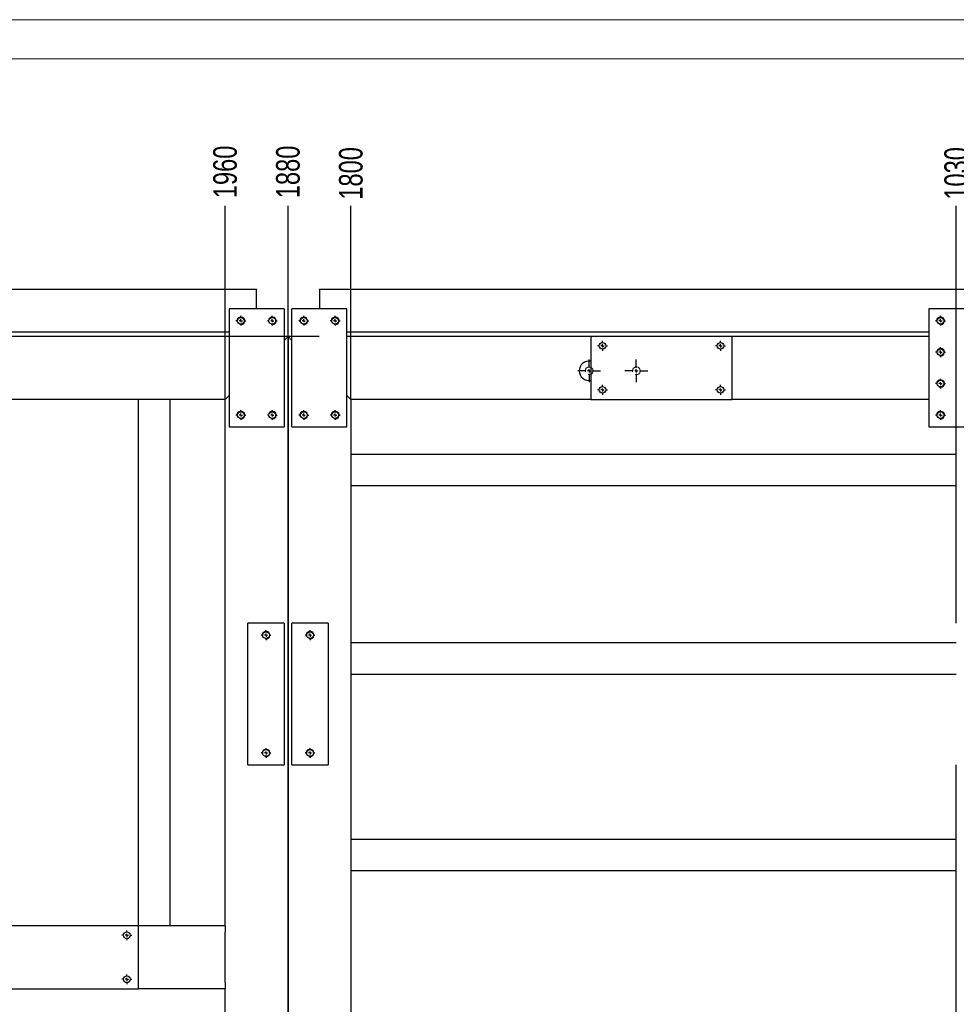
# Model space of a CAD drawing. Header units: millimetres. Extents: x 0 to 841, y 0 to 594.
# Tile 23 of 24: x 557 to 677, y 469 to 594. Entities that reach past the tile are written whole.
import ezdxf

# ---------------------------------------------------------------- set-up
doc = ezdxf.new("R2010")
doc.units = ezdxf.units.MM
doc.header["$PDSIZE"] = -1
doc.linetypes.add('CENTERX2', pattern=[20.32, 12.7, -2.54, 2.54, -2.54])
for name, color, linetype in [('COTES', 1, 'Continuous'), ('TRAIT-FINS', 9, 'Continuous'), ('TRAIT-MIXTES', 3, 'CENTERX2')]:
    doc.layers.add(name, color=color, linetype=linetype)
doc.layers.add('TRAIT-FORT', color=4, linetype='Continuous', lineweight=25)
doc.styles.add('SLDTEXTSTYLE0', font='TXT', dxfattribs={"width": 0.75})
doc.dimstyles.new('SLDDIMSTYLE0', dxfattribs={"dimtxt": 3, "dimasz": 0.333333, "dimexe": 0, "dimexo": 0.0625, "dimgap": 0.75, "dimtad": 0, "dimtih": 1, "dimtoh": 1, "dimdec": 0, "dimlfac": 10, "dimrnd": 1e-09, "dimdsep": 46, "dimtxsty": 'SLDTEXTSTYLE0', "dimblk1": 'ORIGIN', "dimblk2": 'ORIGIN', "dimsah": 1, "dimcen": 0.09, "dimadec": 0, "dimazin": 2, "dimtfac": 1, "dimtdec": 0, "dimtofl": 0, "dimtmove": 0, "dimatfit": 3, "dimldrblk": 'ORIGIN', "dimfxl": 1, "dimfrac": 2, "dimtolj": 1, "dimtzin": 12, "dimarcsym": 0})
doc.dimstyles.new('SLDDIMSTYLE1', dxfattribs={"dimtxt": 3, "dimasz": 2, "dimexe": 0, "dimexo": 0.0625, "dimgap": 0.75, "dimtad": 0, "dimtih": 1, "dimtoh": 1, "dimdec": 0, "dimlfac": 10, "dimrnd": 1e-09, "dimzin": 12, "dimdsep": 46, "dimtxsty": 'SLDTEXTSTYLE0', "dimsah": 1, "dimcen": 0.09, "dimadec": 0, "dimazin": 3, "dimtfac": 1, "dimtdec": 0, "dimtofl": 0, "dimtmove": 0, "dimatfit": 3, "dimfxl": 1, "dimfrac": 2, "dimtolj": 1, "dimtzin": 12, "dimarcsym": 0})

# ---------------------------------------------------------------- blocks, each defined once
blk = doc.blocks.new('_D_57')
at = {"layer": 'COTES', "color": 0, "lineweight": -2, "transparency": 16777216}
blk.add_line((676.53, 517.25), (676.53, 570.31), dxfattribs=at)
at = {"layer": 'Defpoints', "color": 0, "transparency": 16777216}
for p in [(676.53, 570.31), (779.53, 553.69), (676.53, 517.19)]:
    blk.add_point(p, dxfattribs=at)
at = {"layer": 'COTES', "color": 0, "transparency": 16777216, "insert": (676.53, 574.44), "char_height": 3, "attachment_point": 5, "rotation": 90, "style": 'SLDTEXTSTYLE0'}
blk.add_mtext('\\A1;1030', dxfattribs=at)
blk = doc.blocks.new('_D_58')
at = {"layer": 'COTES', "color": 0, "lineweight": -2, "transparency": 16777216}
blk.add_line((599.53, 545.75), (599.53, 570.31), dxfattribs=at)
at = {"layer": 'Defpoints', "color": 0, "transparency": 16777216}
for p in [(599.53, 570.31), (779.53, 553.69), (599.53, 545.69)]:
    blk.add_point(p, dxfattribs=at)
at = {"layer": 'COTES', "color": 0, "transparency": 16777216, "insert": (599.53, 574.44), "char_height": 3, "attachment_point": 5, "rotation": 90, "style": 'SLDTEXTSTYLE0'}
blk.add_mtext('\\A1;1800', dxfattribs=at)
blk = doc.blocks.new('_D_59')
at = {"layer": 'COTES', "color": 0, "lineweight": -2, "transparency": 16777216}
blk.add_line((591.53, 553.75), (591.53, 570.31), dxfattribs=at)
at = {"layer": 'Defpoints', "color": 0, "transparency": 16777216}
for p in [(591.53, 570.31), (591.53, 553.69), (779.53, 553.69)]:
    blk.add_point(p, dxfattribs=at)
at = {"layer": 'COTES', "color": 0, "transparency": 16777216, "insert": (591.53, 574.63), "char_height": 3, "attachment_point": 5, "rotation": 90, "style": 'SLDTEXTSTYLE0'}
blk.add_mtext('\\A1;1880', dxfattribs=at)
blk = doc.blocks.new('_D_60')
at = {"layer": 'COTES', "color": 0, "lineweight": -2, "transparency": 16777216}
blk.add_line((583.53, 545.75), (583.53, 570.31), dxfattribs=at)
at = {"layer": 'Defpoints', "color": 0, "transparency": 16777216}
for p in [(583.53, 570.31), (779.53, 553.69), (583.53, 545.69)]:
    blk.add_point(p, dxfattribs=at)
at = {"layer": 'COTES', "color": 0, "transparency": 16777216, "insert": (583.53, 574.63), "char_height": 3, "attachment_point": 5, "rotation": 90, "style": 'SLDTEXTSTYLE0'}
blk.add_mtext('\\A1;1960', dxfattribs=at)
blk = doc.blocks.new('_D_61')
at = {"layer": 'COTES', "color": 0, "lineweight": -2, "transparency": 16777216}
blk.add_line((529.53, 517.25), (529.53, 570.31), dxfattribs=at)
at = {"layer": 'Defpoints', "color": 0, "transparency": 16777216}
for p in [(529.53, 570.31), (779.53, 553.69), (529.53, 517.19)]:
    blk.add_point(p, dxfattribs=at)
at = {"layer": 'COTES', "color": 0, "transparency": 16777216, "insert": (529.53, 574.81), "char_height": 3, "attachment_point": 5, "rotation": 90, "style": 'SLDTEXTSTYLE0'}
blk.add_mtext('\\A1;2500', dxfattribs=at)
blk = doc.blocks.new('_D_62')
at = {"layer": 'COTES', "color": 0, "lineweight": -2, "transparency": 16777216}
blk.add_line((521.53, 517.25), (521.53, 570.31), dxfattribs=at)
at = {"layer": 'Defpoints', "color": 0, "transparency": 16777216}
for p in [(521.53, 570.31), (779.53, 553.69), (521.53, 517.19)]:
    blk.add_point(p, dxfattribs=at)
at = {"layer": 'COTES', "color": 0, "transparency": 16777216, "insert": (521.53, 575), "char_height": 3, "attachment_point": 5, "rotation": 90, "style": 'SLDTEXTSTYLE0'}
blk.add_mtext('\\A1;2580', dxfattribs=at)
blk = doc.blocks.new('_D_63')
at = {"layer": 'COTES', "color": 0, "lineweight": -2, "transparency": 16777216}
blk.add_line((474.53, 545.75), (474.53, 570.31), dxfattribs=at)
at = {"layer": 'Defpoints', "color": 0, "transparency": 16777216}
for p in [(474.53, 570.31), (779.53, 553.69), (474.53, 545.69)]:
    blk.add_point(p, dxfattribs=at)
at = {"layer": 'COTES', "color": 0, "transparency": 16777216, "insert": (474.53, 574.81), "char_height": 3, "attachment_point": 5, "rotation": 90, "style": 'SLDTEXTSTYLE0'}
blk.add_mtext('\\A1;3050', dxfattribs=at)
blk = doc.blocks.new('_D_64')
at = {"layer": 'COTES', "color": 0, "lineweight": -2, "transparency": 16777216}
blk.add_line((466.53, 520.75), (466.53, 570.31), dxfattribs=at)
at = {"layer": 'Defpoints', "color": 0, "transparency": 16777216}
for p in [(466.53, 570.31), (779.53, 553.69), (466.53, 520.69)]:
    blk.add_point(p, dxfattribs=at)
at = {"layer": 'COTES', "color": 0, "transparency": 16777216, "insert": (466.53, 574.63), "char_height": 3, "attachment_point": 5, "rotation": 90, "style": 'SLDTEXTSTYLE0'}
blk.add_mtext('\\A1;3130', dxfattribs=at)
blk = doc.blocks.new('_D_72')
at = {"layer": 'COTES', "color": 0, "lineweight": -2, "transparency": 16777216}
blk.add_line((595.47, 553.69), (450.2, 553.69), dxfattribs=at)
at = {"layer": 'Defpoints', "color": 0, "transparency": 16777216}
for p in [(450.2, 553.69), (595.53, 553.69), (595.53, 553.69)]:
    blk.add_point(p, dxfattribs=at)
at = {"layer": 'COTES', "color": 0, "transparency": 16777216, "insert": (448.89, 553.69), "char_height": 3, "attachment_point": 5, "style": 'SLDTEXTSTYLE0'}
blk.add_mtext('\\A1;0', dxfattribs=at)
blk = doc.blocks.new('_Origin')
at = {"color": 0, "linetype": 'ByBlock', "lineweight": -2}
blk.add_line((0, 0), (-1, 0), dxfattribs=at)
blk.add_circle((0, 0), 0.5, dxfattribs=at)
blk = doc.blocks.new('_D_73')
at = {"layer": 'COTES', "color": 0, "lineweight": -2, "transparency": 16777216}
blk.add_line((474.47, 545.69), (450.2, 545.69), dxfattribs=at)
at = {"layer": 'Defpoints', "color": 0, "transparency": 16777216}
for p in [(595.53, 553.69), (450.2, 545.69), (474.53, 545.69)]:
    blk.add_point(p, dxfattribs=at)
at = {"layer": 'COTES', "color": 0, "transparency": 16777216, "insert": (447.76, 545.69), "char_height": 3, "attachment_point": 5, "style": 'SLDTEXTSTYLE0'}
blk.add_mtext('\\A1;80', dxfattribs=at)
blk = doc.blocks.new('_D_74')
at = {"layer": 'COTES', "color": 0, "lineweight": -2, "transparency": 16777216}
blk.add_line((474.47, 478.69), (450.2, 478.69), dxfattribs=at)
at = {"layer": 'Defpoints', "color": 0, "transparency": 16777216}
for p in [(595.53, 553.69), (450.2, 478.69), (474.53, 478.69)]:
    blk.add_point(p, dxfattribs=at)
at = {"layer": 'COTES', "color": 0, "transparency": 16777216, "insert": (446.64, 478.69), "char_height": 3, "attachment_point": 5, "style": 'SLDTEXTSTYLE0'}
blk.add_mtext('\\A1;750', dxfattribs=at)
blk = doc.blocks.new('_D_75')
at = {"layer": 'COTES', "color": 0, "lineweight": -2, "transparency": 16777216}
blk.add_line((474.47, 470.69), (450.2, 470.69), dxfattribs=at)
at = {"layer": 'Defpoints', "color": 0, "transparency": 16777216}
for p in [(595.53, 553.69), (450.2, 470.69), (474.53, 470.69)]:
    blk.add_point(p, dxfattribs=at)
at = {"layer": 'COTES', "color": 0, "transparency": 16777216, "insert": (446.64, 470.69), "char_height": 3, "attachment_point": 5, "style": 'SLDTEXTSTYLE0'}
blk.add_mtext('\\A1;830', dxfattribs=at)
blk = doc.blocks.new('_D_76')
at = {"layer": 'COTES', "color": 0, "lineweight": -2, "transparency": 16777216}
blk.add_line((474.47, 413.69), (450.2, 413.69), dxfattribs=at)
at = {"layer": 'Defpoints', "color": 0, "transparency": 16777216}
for p in [(595.53, 553.69), (450.2, 413.69), (474.53, 413.69)]:
    blk.add_point(p, dxfattribs=at)
at = {"layer": 'COTES', "color": 0, "transparency": 16777216, "insert": (446.08, 413.69), "char_height": 3, "attachment_point": 5, "style": 'SLDTEXTSTYLE0'}
blk.add_mtext('\\A1;1400', dxfattribs=at)
blk = doc.blocks.new('_D_77')
at = {"layer": 'COTES', "color": 0, "lineweight": -2, "transparency": 16777216}
blk.add_line((474.47, 405.69), (450.2, 405.69), dxfattribs=at)
at = {"layer": 'Defpoints', "color": 0, "transparency": 16777216}
for p in [(595.53, 553.69), (450.2, 405.69), (474.53, 405.69)]:
    blk.add_point(p, dxfattribs=at)
at = {"layer": 'COTES', "color": 0, "transparency": 16777216, "insert": (445.89, 405.69), "char_height": 3, "attachment_point": 5, "style": 'SLDTEXTSTYLE0'}
blk.add_mtext('\\A1;1480', dxfattribs=at)
blk = doc.blocks.new('_D_78')
at = {"layer": 'COTES', "color": 0, "lineweight": -2, "transparency": 16777216}
blk.add_line((474.47, 352.69), (450.2, 352.69), dxfattribs=at)
at = {"layer": 'Defpoints', "color": 0, "transparency": 16777216}
for p in [(595.53, 553.69), (450.2, 352.69), (474.53, 352.69)]:
    blk.add_point(p, dxfattribs=at)
at = {"layer": 'COTES', "color": 0, "transparency": 16777216, "insert": (446.08, 352.69), "char_height": 3, "attachment_point": 5, "style": 'SLDTEXTSTYLE0'}
blk.add_mtext('\\A1;2010', dxfattribs=at)
blk = doc.blocks.new('_D_79')
at = {"layer": 'COTES', "color": 0, "lineweight": -2, "transparency": 16777216}
blk.add_line((474.47, 344.69), (450.2, 344.69), dxfattribs=at)
at = {"layer": 'Defpoints', "color": 0, "transparency": 16777216}
for p in [(595.53, 553.69), (450.2, 344.69), (474.53, 344.69)]:
    blk.add_point(p, dxfattribs=at)
at = {"layer": 'COTES', "color": 0, "transparency": 16777216, "insert": (445.7, 344.69), "char_height": 3, "attachment_point": 5, "style": 'SLDTEXTSTYLE0'}
blk.add_mtext('\\A1;2090', dxfattribs=at)
blk = doc.blocks.new('_D_80')
at = {"layer": 'COTES', "color": 0, "lineweight": -2, "transparency": 16777216}
for p, q in [((454.2, 329), (450.2, 329)), ((458.2, 328.69), (454.2, 329)), ((474.47, 328.69), (458.2, 328.69))]:
    blk.add_line(p, q, dxfattribs=at)
at = {"layer": 'Defpoints', "color": 0, "transparency": 16777216}
for p in [(595.53, 553.69), (450.2, 329), (474.53, 328.69)]:
    blk.add_point(p, dxfattribs=at)
at = {"layer": 'COTES', "color": 0, "transparency": 16777216, "insert": (445.51, 329), "char_height": 3, "attachment_point": 5, "style": 'SLDTEXTSTYLE0'}
blk.add_mtext('\\A1;2250', dxfattribs=at)
blk = doc.blocks.new('_D_81')
at = {"layer": 'COTES', "color": 0, "lineweight": -2, "transparency": 16777216}
blk.add_line((466.47, 324.19), (450.2, 324.19), dxfattribs=at)
at = {"layer": 'Defpoints', "color": 0, "transparency": 16777216}
for p in [(595.53, 553.69), (450.2, 324.19), (466.53, 324.19)]:
    blk.add_point(p, dxfattribs=at)
at = {"layer": 'COTES', "color": 0, "transparency": 16777216, "insert": (445.33, 324.19), "char_height": 3, "attachment_point": 5, "style": 'SLDTEXTSTYLE0'}
blk.add_mtext('\\A1;2295', dxfattribs=at)
blk = doc.blocks.new('SW_CENTERMARKSYMBOL_68')
at = {"layer": 'TRAIT-MIXTES', "color": 0}
for p, q in [((-0.4, 0), (-0.625, 0)), ((0, 0), (-0.2, 0)), ((0, 0.4), (0, 0.625)), ((0, 0), (0, 0.2)), ((0, 0), (0, -0.2)), ((0, 0), (0.2, 0)), ((0.4, 0), (0.625, 0)), ((0, -0.4), (0, -0.625))]:
    blk.add_line(p, q, dxfattribs=at)
blk = doc.blocks.new('SW_CENTERMARKSYMBOL_69')
at = {"layer": 'TRAIT-MIXTES', "color": 0}
for p, q in [((-0.4, 0), (-0.625, 0)), ((0, 0), (-0.2, 0)), ((0, 0.4), (0, 0.625)), ((0, 0), (0, 0.2)), ((0, 0), (0, -0.2)), ((0, 0), (0.2, 0)), ((0.4, 0), (0.625, 0)), ((0, -0.4), (0, -0.625))]:
    blk.add_line(p, q, dxfattribs=at)
blk = doc.blocks.new('SW_CENTERMARKSYMBOL_75')
at = {"layer": 'TRAIT-MIXTES', "color": 0}
for p, q in [((-0.4, 0), (-0.625, 0)), ((0, 0), (-0.2, 0)), ((0, 0.4), (0, 0.625)), ((0, 0), (0, 0.2)), ((0, 0), (0, -0.2)), ((0, 0), (0.2, 0)), ((0.4, 0), (0.625, 0)), ((0, -0.4), (0, -0.625))]:
    blk.add_line(p, q, dxfattribs=at)
blk = doc.blocks.new('SW_CENTERMARKSYMBOL_76')
at = {"layer": 'TRAIT-MIXTES', "color": 0}
for p, q in [((-0.4, 0), (-0.625, 0)), ((0, 0), (-0.2, 0)), ((0, 0.4), (0, 0.625)), ((0, 0), (0, 0.2)), ((0, 0), (0, -0.2)), ((0, 0), (0.2, 0)), ((0.4, 0), (0.625, 0)), ((0, -0.4), (0, -0.625))]:
    blk.add_line(p, q, dxfattribs=at)
blk = doc.blocks.new('SW_CENTERMARKSYMBOL_77')
at = {"layer": 'TRAIT-MIXTES', "color": 0}
for p, q in [((-0.4, 0), (-0.625, 0)), ((0, 0), (-0.2, 0)), ((0, 0.4), (0, 0.625)), ((0, 0), (0, 0.2)), ((0, 0), (0, -0.2)), ((0, 0), (0.2, 0)), ((0.4, 0), (0.625, 0)), ((0, -0.4), (0, -0.625))]:
    blk.add_line(p, q, dxfattribs=at)
blk = doc.blocks.new('SW_CENTERMARKSYMBOL_78')
at = {"layer": 'TRAIT-MIXTES', "color": 0}
for p, q in [((-0.4, 0), (-0.625, 0)), ((0, 0), (-0.2, 0)), ((0, 0.4), (0, 0.625)), ((0, 0), (0, 0.2)), ((0, 0), (0, -0.2)), ((0, 0), (0.2, 0)), ((0.4, 0), (0.625, 0)), ((0, -0.4), (0, -0.625))]:
    blk.add_line(p, q, dxfattribs=at)
blk = doc.blocks.new('SW_CENTERMARKSYMBOL_79')
at = {"layer": 'TRAIT-MIXTES', "color": 0}
for p, q in [((-0.4, 0), (-0.625, 0)), ((0, 0), (-0.2, 0)), ((0, 0.4), (0, 0.625)), ((0, 0), (0, 0.2)), ((0, 0), (0, -0.2)), ((0, 0), (0.2, 0)), ((0.4, 0), (0.625, 0)), ((0, -0.4), (0, -0.625))]:
    blk.add_line(p, q, dxfattribs=at)
blk = doc.blocks.new('SW_CENTERMARKSYMBOL_80')
at = {"layer": 'TRAIT-MIXTES', "color": 0}
for p, q in [((-0.4, 0), (-0.625, 0)), ((0, 0), (-0.2, 0)), ((0, 0.4), (0, 0.625)), ((0, 0), (0, 0.2)), ((0, 0), (0, -0.2)), ((0, 0), (0.2, 0)), ((0.4, 0), (0.625, 0)), ((0, -0.4), (0, -0.625))]:
    blk.add_line(p, q, dxfattribs=at)
blk = doc.blocks.new('SW_CENTERMARKSYMBOL_81')
at = {"layer": 'TRAIT-MIXTES', "color": 0}
for p, q in [((0, 0.4), (0, 1.45)), ((-0.4, 0), (-1.45, 0)), ((0, 0), (-0.2, 0)), ((0, 0), (0, 0.2)), ((0, 0), (0, -0.2)), ((0, 0), (0.2, 0)), ((0.4, 0), (1.45, 0)), ((0, -0.4), (0, -1.45))]:
    blk.add_line(p, q, dxfattribs=at)
blk = doc.blocks.new('SW_CENTERMARKSYMBOL_91')
at = {"layer": 'TRAIT-MIXTES', "color": 0}
for p, q in [((-0.4, 0), (-0.625, 0)), ((0, 0), (-0.2, 0)), ((0, 0.4), (0, 0.625)), ((0, 0), (0, 0.2)), ((0, 0), (0, -0.2)), ((0, 0), (0.2, 0)), ((0.4, 0), (0.625, 0)), ((0, -0.4), (0, -0.625))]:
    blk.add_line(p, q, dxfattribs=at)
blk = doc.blocks.new('SW_CENTERMARKSYMBOL_92')
at = {"layer": 'TRAIT-MIXTES', "color": 0}
for p, q in [((-0.4, 0), (-0.625, 0)), ((0, 0), (-0.2, 0)), ((0, 0.4), (0, 0.625)), ((0, 0), (0, 0.2)), ((0, 0), (0, -0.2)), ((0, 0), (0.2, 0)), ((0.4, 0), (0.625, 0)), ((0, -0.4), (0, -0.625))]:
    blk.add_line(p, q, dxfattribs=at)
blk = doc.blocks.new('SW_CENTERMARKSYMBOL_93')
at = {"layer": 'TRAIT-MIXTES', "color": 0}
for p, q in [((-0.4, 0), (-0.625, 0)), ((0, 0), (-0.2, 0)), ((0, 0.4), (0, 0.625)), ((0, 0), (0, 0.2)), ((0, 0), (0, -0.2)), ((0, 0), (0.2, 0)), ((0.4, 0), (0.625, 0)), ((0, -0.4), (0, -0.625))]:
    blk.add_line(p, q, dxfattribs=at)
blk = doc.blocks.new('SW_CENTERMARKSYMBOL_94')
at = {"layer": 'TRAIT-MIXTES', "color": 0}
for p, q in [((-0.4, 0), (-0.625, 0)), ((0, 0), (-0.2, 0)), ((0, 0.4), (0, 0.625)), ((0, 0), (0, 0.2)), ((0, 0), (0, -0.2)), ((0, 0), (0.2, 0)), ((0.4, 0), (0.625, 0)), ((0, -0.4), (0, -0.625))]:
    blk.add_line(p, q, dxfattribs=at)
blk = doc.blocks.new('SW_CENTERMARKSYMBOL_95')
at = {"layer": 'TRAIT-MIXTES', "color": 0}
for p, q in [((-0.4, 0), (-0.625, 0)), ((0, 0), (-0.2, 0)), ((0, 0.4), (0, 0.625)), ((0, 0), (0, 0.2)), ((0, 0), (0, -0.2)), ((0, 0), (0.2, 0)), ((0.4, 0), (0.625, 0)), ((0, -0.4), (0, -0.625))]:
    blk.add_line(p, q, dxfattribs=at)
blk = doc.blocks.new('SW_CENTERMARKSYMBOL_96')
at = {"layer": 'TRAIT-MIXTES', "color": 0}
for p, q in [((-0.4, 0), (-0.625, 0)), ((0, 0), (-0.2, 0)), ((0, 0.4), (0, 0.625)), ((0, 0), (0, 0.2)), ((0, 0), (0, -0.2)), ((0, 0), (0.2, 0)), ((0.4, 0), (0.625, 0)), ((0, -0.4), (0, -0.625))]:
    blk.add_line(p, q, dxfattribs=at)
blk = doc.blocks.new('SW_CENTERMARKSYMBOL_97')
at = {"layer": 'TRAIT-MIXTES', "color": 0}
for p, q in [((-0.4, 0), (-0.625, 0)), ((0, 0), (-0.2, 0)), ((0, 0.4), (0, 0.625)), ((0, 0), (0, 0.2)), ((0, 0), (0, -0.2)), ((0, 0), (0.2, 0)), ((0.4, 0), (0.625, 0)), ((0, -0.4), (0, -0.625))]:
    blk.add_line(p, q, dxfattribs=at)
blk = doc.blocks.new('SW_CENTERMARKSYMBOL_98')
at = {"layer": 'TRAIT-MIXTES', "color": 0}
for p, q in [((-0.4, 0), (-0.625, 0)), ((0, 0), (-0.2, 0)), ((0, 0.4), (0, 0.625)), ((0, 0), (0, 0.2)), ((0, 0), (0, -0.2)), ((0, 0), (0.2, 0)), ((0.4, 0), (0.625, 0)), ((0, -0.4), (0, -0.625))]:
    blk.add_line(p, q, dxfattribs=at)
blk = doc.blocks.new('SW_CENTERMARKSYMBOL_158')
at = {"layer": 'TRAIT-MIXTES', "color": 0}
for p, q in [((-0.4, 0), (-0.625, 0)), ((0, 0), (-0.2, 0)), ((0, 0.4), (0, 0.625)), ((0, 0), (0, 0.2)), ((0, 0), (0, -0.2)), ((0, 0), (0.2, 0)), ((0.4, 0), (0.625, 0)), ((0, -0.4), (0, -0.625))]:
    blk.add_line(p, q, dxfattribs=at)
blk = doc.blocks.new('SW_CENTERMARKSYMBOL_159')
at = {"layer": 'TRAIT-MIXTES', "color": 0}
for p, q in [((-0.4, 0), (-0.625, 0)), ((0, 0), (-0.2, 0)), ((0, 0.4), (0, 0.625)), ((0, 0), (0, 0.2)), ((0, 0), (0, -0.2)), ((0, 0), (0.2, 0)), ((0.4, 0), (0.625, 0)), ((0, -0.4), (0, -0.625))]:
    blk.add_line(p, q, dxfattribs=at)
blk = doc.blocks.new('SW_CENTERMARKSYMBOL_210')
at = {"layer": 'TRAIT-MIXTES', "color": 0}
for p, q in [((0, 0.4), (0, 1.45)), ((-0.4, 0), (-1.45, 0)), ((0, 0), (-0.2, 0)), ((0, 0), (0, 0.2)), ((0, 0), (0, -0.2)), ((0, 0), (0.2, 0)), ((0.4, 0), (1.45, 0)), ((0, -0.4), (0, -1.45))]:
    blk.add_line(p, q, dxfattribs=at)
blk = doc.blocks.new('SW_CENTERMARKSYMBOL_237')
at = {"layer": 'TRAIT-MIXTES', "color": 0}
for p, q in [((-0.4, 0), (-0.625, 0)), ((0, 0), (-0.2, 0)), ((0, 0.4), (0, 0.625)), ((0, 0), (0, 0.2)), ((0, 0), (0, -0.2)), ((0, 0), (0.2, 0)), ((0.4, 0), (0.625, 0)), ((0, -0.4), (0, -0.625))]:
    blk.add_line(p, q, dxfattribs=at)
blk = doc.blocks.new('SW_CENTERMARKSYMBOL_238')
at = {"layer": 'TRAIT-MIXTES', "color": 0}
for p, q in [((-0.4, 0), (-0.625, 0)), ((0, 0), (-0.2, 0)), ((0, 0.4), (0, 0.625)), ((0, 0), (0, 0.2)), ((0, 0), (0, -0.2)), ((0, 0), (0.2, 0)), ((0.4, 0), (0.625, 0)), ((0, -0.4), (0, -0.625))]:
    blk.add_line(p, q, dxfattribs=at)
blk = doc.blocks.new('SW_CENTERMARKSYMBOL_239')
at = {"layer": 'TRAIT-MIXTES', "color": 0}
for p, q in [((-0.4, 0), (-0.625, 0)), ((0, 0), (-0.2, 0)), ((0, 0.4), (0, 0.625)), ((0, 0), (0, 0.2)), ((0, 0), (0, -0.2)), ((0, 0), (0.2, 0)), ((0.4, 0), (0.625, 0)), ((0, -0.4), (0, -0.625))]:
    blk.add_line(p, q, dxfattribs=at)
blk = doc.blocks.new('SW_CENTERMARKSYMBOL_240')
at = {"layer": 'TRAIT-MIXTES', "color": 0}
for p, q in [((-0.4, 0), (-0.625, 0)), ((0, 0), (-0.2, 0)), ((0, 0.4), (0, 0.625)), ((0, 0), (0, 0.2)), ((0, 0), (0, -0.2)), ((0, 0), (0.2, 0)), ((0.4, 0), (0.625, 0)), ((0, -0.4), (0, -0.625))]:
    blk.add_line(p, q, dxfattribs=at)

msp = doc.modelspace()

# ---------------------------------------------------------------- linework, layer by layer
at = {"lineweight": 18}
for p, q in [((841, 594), (0, 594)), ((836, 589), (5, 589))]:
    msp.add_line(p, q, dxfattribs=at)
at = {"layer": 'TRAIT-FINS', "lineweight": 18}
for centre in [(585.53, 555.69), (589.53, 555.69), (593.53, 555.69), (597.53, 555.69), (674.53, 555.69), (674.53, 551.69), (629.83, 549.32), (635.83, 549.32), (674.53, 547.69), (585.53, 543.69), (589.53, 543.69), (593.53, 543.69), (597.53, 543.69), (674.53, 543.69), (588.73, 515.69), (594.33, 515.69), (588.73, 500.69), (594.33, 500.69)]:
    msp.add_arc(centre, 0.5, 255, 195, dxfattribs=at)
at = {"layer": 'TRAIT-FORT', "lineweight": 25}
for p, q in [((478.03, 559.69), (587.53, 559.69)), ((587.53, 559.29), (587.53, 559.69)), ((587.53, 557.19), (587.53, 559.29)), ((595.53, 559.69), (775.53, 559.69)), ((595.53, 559.69), (595.53, 559.29)), ((595.53, 559.29), (595.53, 557.19)), ((584.03, 557.19), (584.03, 542.19)), ((591.03, 557.19), (584.03, 557.19)), ((591.03, 557.19), (591.03, 542.19)), ((599.03, 557.19), (592.03, 557.19)), ((592.03, 542.19), (592.03, 557.19)), ((599.03, 542.19), (599.03, 557.19)), ((688.03, 557.19), (673.03, 557.19)), ((673.03, 557.19), (673.03, 542.19)), ((533.03, 554.29), (584.03, 554.29)), ((599.03, 554.29), (673.03, 554.29)), ((584.03, 553.69), (533.03, 553.69)), ((591.53, 553.69), (591.03, 553.69)), ((591.53, 553.69), (591.03, 553.19)), ((591.03, 553.19), (591.53, 553.69)), ((591.53, 344.69), (591.53, 553.69)), ((591.53, 553.69), (591.53, 459.69)), ((591.53, 553.69), (592.03, 553.19)), ((592.03, 553.69), (591.53, 553.69)), ((592.03, 553.19), (591.53, 553.69)), ((630.03, 553.69), (599.03, 553.69)), ((648.03, 553.69), (630.03, 553.69)), ((630.03, 553.69), (630.03, 545.69)), ((673.03, 553.69), (648.03, 553.69)), ((648.03, 545.69), (648.03, 553.69)), ((572.53, 545.69), (552.53, 545.69)), ((572.53, 478.69), (572.53, 545.69)), ((573.13, 545.69), (572.53, 545.69)), ((575.93, 545.69), (573.13, 545.69)), ((576.53, 545.69), (575.93, 545.69)), ((583.53, 545.69), (576.53, 545.69)), ((576.53, 478.69), (576.53, 545.69)), ((584.03, 546.19), (583.53, 545.69)), ((583.53, 545.69), (584.03, 546.19)), ((583.53, 478.69), (583.53, 545.69)), ((599.03, 546.19), (599.53, 545.69)), ((599.53, 545.69), (599.03, 546.19)), ((599.53, 545.69), (599.53, 538.69)), ((630.03, 545.69), (599.53, 545.69)), ((630.03, 545.69), (648.03, 545.69)), ((673.03, 545.69), (648.03, 545.69)), ((584.03, 542.19), (591.03, 542.19)), ((592.03, 542.19), (599.03, 542.19)), ((673.03, 542.19), (688.03, 542.19)), ((676.53, 538.69), (676.53, 542.19)), ((599.53, 538.69), (599.53, 538.09)), ((676.53, 538.69), (599.53, 538.69)), ((599.53, 538.09), (599.53, 535.29)), ((676.53, 538.09), (676.53, 538.69)), ((676.53, 535.29), (676.53, 538.09)), ((599.53, 535.29), (599.53, 534.69)), ((676.53, 534.69), (676.53, 535.29)), ((599.53, 534.69), (599.53, 514.69)), ((676.53, 534.69), (599.53, 534.69)), ((676.53, 517.19), (676.53, 534.69)), ((586.43, 499.19), (586.43, 517.19)), ((591.03, 517.19), (586.43, 517.19)), ((591.03, 517.19), (591.03, 499.19)), ((592.03, 499.19), (592.03, 517.19)), ((596.63, 517.19), (592.03, 517.19)), ((596.63, 517.19), (596.63, 499.19)), ((599.53, 514.69), (599.53, 514.09)), ((676.53, 514.69), (599.53, 514.69)), ((599.53, 514.09), (599.53, 511.29)), ((599.53, 511.29), (599.53, 510.69)), ((599.53, 510.69), (599.53, 489.69)), ((676.53, 510.69), (599.53, 510.69)), ((586.43, 499.19), (591.03, 499.19)), ((592.03, 499.19), (596.63, 499.19)), ((676.53, 489.69), (676.53, 499.19)), ((676.53, 489.69), (599.53, 489.69)), ((599.53, 489.69), (599.53, 489.09)), ((599.53, 489.09), (599.53, 486.29)), ((676.53, 489.09), (676.53, 489.69)), ((676.53, 486.29), (676.53, 489.09)), ((599.53, 486.29), (599.53, 485.69)), ((676.53, 485.69), (676.53, 486.29)), ((599.53, 485.69), (599.53, 467.69)), ((676.53, 485.69), (599.53, 485.69)), ((676.53, 467.69), (676.53, 485.69)), ((572.53, 478.69), (554.53, 478.69)), ((573.13, 478.69), (572.53, 478.69)), ((572.53, 470.69), (572.53, 478.69)), ((575.93, 478.69), (573.13, 478.69)), ((576.53, 478.69), (575.93, 478.69)), ((583.53, 478.69), (576.53, 478.69)), ((583.53, 478.69), (583.53, 477.89)), ((583.53, 471.49), (583.53, 477.89)), ((583.53, 471.49), (583.53, 470.69)), ((554.53, 470.69), (572.53, 470.69)), ((583.53, 470.69), (572.53, 470.69)), ((583.53, 413.69), (583.53, 470.69))]:
    msp.add_line(p, q, dxfattribs=at)
for centre in [(585.53, 555.69), (589.53, 555.69), (593.53, 555.69), (597.53, 555.69), (674.53, 555.69), (631.53, 552.49), (646.53, 552.49), (674.53, 551.69), (674.53, 547.69), (631.53, 546.89), (646.53, 546.89), (585.53, 543.69), (589.53, 543.69), (593.53, 543.69), (597.53, 543.69), (674.53, 543.69), (588.73, 515.69), (594.33, 515.69), (588.73, 500.69), (594.33, 500.69), (571.03, 477.49), (571.03, 471.89)]:
    msp.add_circle(centre, 0.425, dxfattribs=at)
for start, end in [(80.7933, 180), (180, 279.2067)]:
    msp.add_arc((629.83, 549.32), 1.25, start, end, dxfattribs=at)

# ---------------------------------------------------------------- block references
at = {"layer": 'TRAIT-MIXTES'}
for name, p in [('SW_CENTERMARKSYMBOL_96', (585.53, 555.69)), ('SW_CENTERMARKSYMBOL_95', (589.53, 555.69)), ('SW_CENTERMARKSYMBOL_92', (593.53, 555.69)), ('SW_CENTERMARKSYMBOL_91', (597.53, 555.69)), ('SW_CENTERMARKSYMBOL_239', (674.53, 555.69)), ('SW_CENTERMARKSYMBOL_78', (631.53, 552.49)), ('SW_CENTERMARKSYMBOL_77', (646.53, 552.49)), ('SW_CENTERMARKSYMBOL_238', (674.53, 551.69)), ('SW_CENTERMARKSYMBOL_210', (629.83, 549.32)), ('SW_CENTERMARKSYMBOL_81', (635.83, 549.32)), ('SW_CENTERMARKSYMBOL_237', (674.53, 547.69)), ('SW_CENTERMARKSYMBOL_75', (631.53, 546.89)), ('SW_CENTERMARKSYMBOL_76', (646.53, 546.89)), ('SW_CENTERMARKSYMBOL_97', (585.53, 543.69)), ('SW_CENTERMARKSYMBOL_98', (589.53, 543.69)), ('SW_CENTERMARKSYMBOL_93', (593.53, 543.69)), ('SW_CENTERMARKSYMBOL_94', (597.53, 543.69)), ('SW_CENTERMARKSYMBOL_240', (674.53, 543.69)), ('SW_CENTERMARKSYMBOL_159', (588.73, 515.69)), ('SW_CENTERMARKSYMBOL_80', (594.33, 515.69)), ('SW_CENTERMARKSYMBOL_158', (588.73, 500.69)), ('SW_CENTERMARKSYMBOL_79', (594.33, 500.69)), ('SW_CENTERMARKSYMBOL_69', (571.03, 477.49)), ('SW_CENTERMARKSYMBOL_68', (571.03, 471.89))]:
    msp.add_blockref(name, p, dxfattribs=at)

# ---------------------------------------------------------------- dimensions: what is measured, and where the dimension line sits
at = {"layer": 'COTES'}
for feature_location, offset, dtype, origin, dimstyle, picture, middle in [((466.53, 520.69), (0, 49.62), 1, (779.53, 553.69), 'SLDDIMSTYLE1', '_D_64', (466.53, 574.63)), ((474.53, 545.69), (0, 24.62), 1, (779.53, 553.69), 'SLDDIMSTYLE1', '_D_63', (474.53, 574.81)), ((521.53, 517.19), (0, 53.12), 1, (779.53, 553.69), 'SLDDIMSTYLE1', '_D_62', (521.53, 575)), ((529.53, 517.19), (0, 53.12), 1, (779.53, 553.69), 'SLDDIMSTYLE1', '_D_61', (529.53, 574.81)), ((583.53, 545.69), (0, 24.62), 1, (779.53, 553.69), 'SLDDIMSTYLE1', '_D_60', (583.53, 574.63)), ((591.53, 553.69), (0, 16.62), 1, (779.53, 553.69), 'SLDDIMSTYLE1', '_D_59', (591.53, 574.63)), ((599.53, 545.69), (0, 24.62), 1, (779.53, 553.69), 'SLDDIMSTYLE1', '_D_58', (599.53, 574.44)), ((676.53, 517.19), (0, 53.12), 1, (779.53, 553.69), 'SLDDIMSTYLE1', '_D_57', (676.53, 574.44)), ((595.53182249, 553.69208074), (-145.33074556, 0), 0, (595.53182249, 553.69208074), 'SLDDIMSTYLE0', '_D_72', (448.88857693, 553.69208074)), ((466.53, 324.19), (-16.33, 0), 0, (595.53, 553.69), 'SLDDIMSTYLE1', '_D_81', (445.33, 324.19)), ((474.53, 328.69), (-24.33, 0.31), 0, (595.53, 553.69), 'SLDDIMSTYLE1', '_D_80', (445.51, 329)), ((474.53, 344.69), (-24.33, 0), 0, (595.53, 553.69), 'SLDDIMSTYLE1', '_D_79', (445.7, 344.69)), ((474.53, 405.69), (-24.33, 0), 0, (595.53, 553.69), 'SLDDIMSTYLE1', '_D_77', (445.89, 405.69)), ((474.53, 413.69), (-24.33, 0), 0, (595.53, 553.69), 'SLDDIMSTYLE1', '_D_76', (446.08, 413.69)), ((474.53, 352.69), (-24.33, 0), 0, (595.53, 553.69), 'SLDDIMSTYLE1', '_D_78', (446.08, 352.69)), ((474.53, 478.69), (-24.33, 0), 0, (595.53, 553.69), 'SLDDIMSTYLE1', '_D_74', (446.64, 478.69)), ((474.53, 470.69), (-24.33, 0), 0, (595.53, 553.69), 'SLDDIMSTYLE1', '_D_75', (446.64, 470.69)), ((474.53, 545.69), (-24.33, 0), 0, (595.53, 553.69), 'SLDDIMSTYLE1', '_D_73', (447.76, 545.69))]:
    dim = msp.add_ordinate_dim(feature_location=feature_location, offset=offset, dtype=dtype, origin=origin, dimstyle=dimstyle, dxfattribs=at)
    dim.commit()
    dim.dimension.update_dxf_attribs({"geometry": picture, "text_midpoint": middle})

doc.saveas('drawing.dxf')
